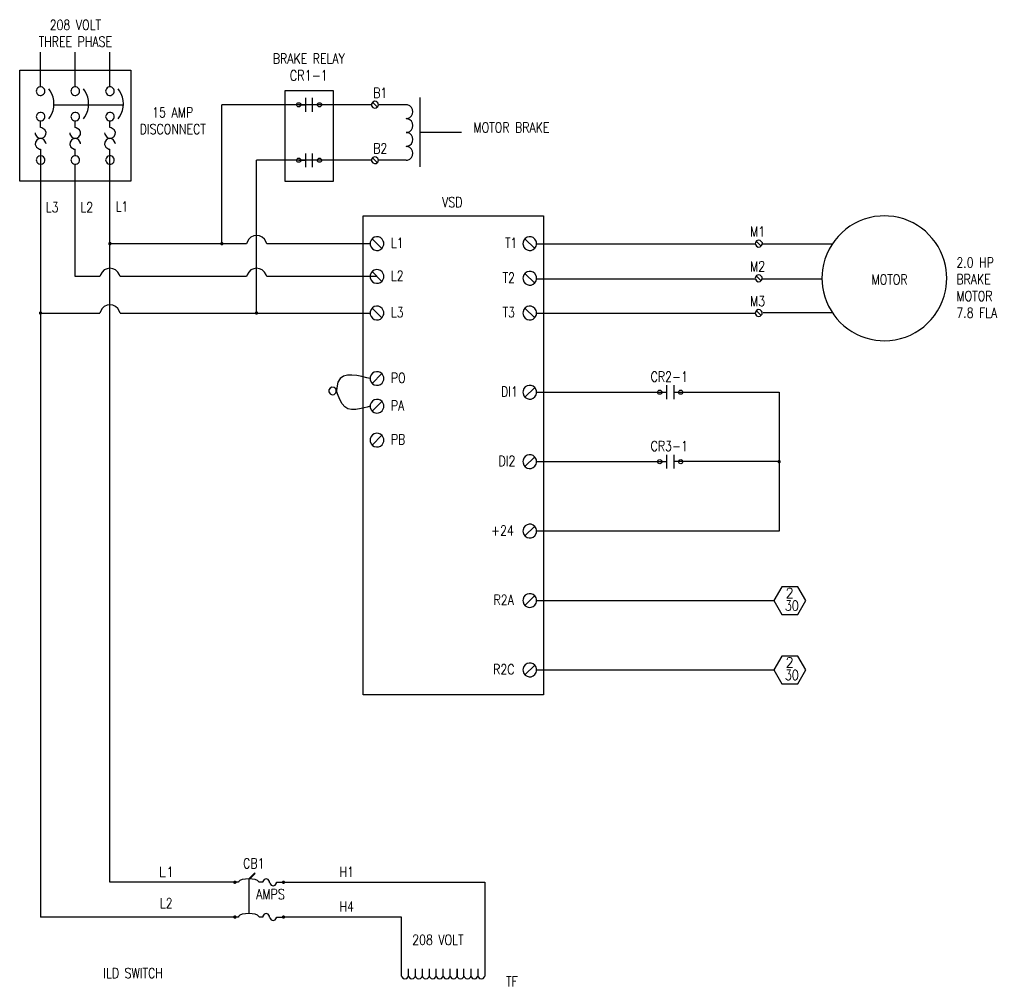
# Model space of a CAD drawing. Header units: inches. Extents: x 188.1 to 208.4, y 26.7 to 44.8.
# Tile 2 of 3: x 188.1 to 200.4, y 32.8 to 44.8. Entities that reach past the tile are written whole.
import ezdxf

# ---------------------------------------------------------------- set-up
doc = ezdxf.new("R2010")
doc.units = ezdxf.units.IN
doc.header["$MEASUREMENT"] = 0
doc.layers.add('E-ANNO-TEXT', color=2, linetype='Continuous', lineweight=25)
doc.layers.add('E-DETL-GRPH', color=3, linetype='Continuous', lineweight=35)
doc.styles.add('Annotative', font='romans.shx', dxfattribs={"width": 0.8, "height": 0.125})

msp = doc.modelspace()

# ---------------------------------------------------------------- linework, layer by layer
at = {"layer": 'E-DETL-GRPH', "lineweight": -3}
for points in [[(188.369, 43.963), (188.369, 44.396)], [(188.8, 43.963), (188.8, 44.396)], [(189.233, 43.963), (189.233, 44.396)], [(188.11, 44.171), (189.492, 44.171)], [(188.11, 42.79), (188.11, 44.171)], [(189.492, 44.171), (189.492, 42.79)], [(188.317, 43.922), (188.316, 43.91), (188.317, 43.898)], [(188.417, 43.886), (188.421, 43.898), (188.423, 43.91), (188.421, 43.922), (188.417, 43.934)], [(188.49, 43.915), (188.473, 43.937)], [(188.748, 43.922), (188.747, 43.91), (188.748, 43.898)], [(188.848, 43.886), (188.852, 43.898), (188.854, 43.91), (188.852, 43.922), (188.848, 43.934)], [(188.921, 43.915), (188.904, 43.937)], [(189.181, 43.922), (189.179, 43.91), (189.181, 43.898)], [(189.28, 43.886), (189.285, 43.898), (189.286, 43.91), (189.285, 43.922), (189.28, 43.934)], [(189.353, 43.915), (189.336, 43.937)], [(188.542, 43.74), (189.405, 43.74)], [(190.624, 42.012), (190.624, 43.74)], [(192.485, 43.74), (190.624, 43.74)], [(191.581, 43.74), (191.666, 43.74)], [(191.666, 43.826), (191.666, 43.653)], [(191.753, 43.653), (191.753, 43.826)], [(191.839, 43.74), (191.753, 43.74)], [(192.487, 43.753), (192.485, 43.74), (192.487, 43.728)], [(192.559, 43.71), (192.497, 43.771)], [(192.565, 43.717), (192.569, 43.728), (192.571, 43.74), (192.569, 43.753), (192.565, 43.763)], [(192.916, 43.74), (192.572, 43.74)], [(193.089, 43.832), (193.089, 42.969)], [(188.317, 43.604), (188.316, 43.592), (188.317, 43.58)], [(188.417, 43.568), (188.421, 43.58), (188.423, 43.592), (188.421, 43.604), (188.417, 43.617)], [(188.748, 43.604), (188.747, 43.592), (188.748, 43.58)], [(188.848, 43.568), (188.852, 43.58), (188.854, 43.592), (188.852, 43.604), (188.848, 43.617)], [(189.181, 43.604), (189.179, 43.592), (189.181, 43.58)], [(189.28, 43.568), (189.285, 43.58), (189.286, 43.592), (189.285, 43.604), (189.28, 43.617)], [(188.369, 43.458), (188.369, 43.539)], [(188.473, 43.565), (188.49, 43.588)], [(188.8, 43.458), (188.8, 43.539)], [(188.904, 43.565), (188.921, 43.588)], [(189.233, 43.458), (189.233, 43.539)], [(189.336, 43.565), (189.353, 43.588)], [(188.302, 43.389), (188.304, 43.375)], [(188.383, 43.455), (188.369, 43.456)], [(188.733, 43.389), (188.735, 43.375)], [(188.814, 43.455), (188.8, 43.456)], [(189.165, 43.389), (189.167, 43.375)], [(189.246, 43.455), (189.233, 43.456)], [(193.089, 43.401), (193.607, 43.401)], [(188.437, 43.255), (188.435, 43.268)], [(188.867, 43.255), (188.866, 43.268)], [(189.3, 43.255), (189.298, 43.268)], [(188.356, 43.189), (188.369, 43.187)], [(188.369, 43.187), (188.369, 33.636)], [(188.786, 43.189), (188.8, 43.187)], [(188.8, 43.106), (188.8, 43.187)], [(189.219, 43.189), (189.233, 43.187)], [(190.831, 34.068), (189.233, 34.068), (189.233, 43.187)], [(191.666, 43.135), (191.666, 42.963)], [(191.753, 42.963), (191.753, 43.135)], [(188.317, 43.065), (188.316, 43.053), (188.317, 43.041)], [(188.417, 43.028), (188.421, 43.041), (188.423, 43.053), (188.421, 43.065), (188.417, 43.077)], [(188.748, 43.065), (188.747, 43.053), (188.748, 43.041)], [(189.106, 41.605), (188.8, 41.605), (188.8, 42.998)], [(188.848, 43.028), (188.852, 43.041), (188.854, 43.053), (188.852, 43.065), (188.848, 43.077)], [(189.181, 43.065), (189.179, 43.053), (189.181, 43.041)], [(189.28, 43.028), (189.285, 43.041), (189.286, 43.053), (189.285, 43.065), (189.28, 43.077)], [(192.485, 43.05), (191.057, 43.05)], [(191.057, 41.149), (191.057, 43.05)], [(191.581, 43.05), (191.666, 43.05)], [(191.839, 43.05), (191.753, 43.05)], [(192.487, 43.062), (192.485, 43.05), (192.487, 43.038)], [(192.559, 43.019), (192.497, 43.08)], [(192.565, 43.027), (192.569, 43.038), (192.571, 43.05), (192.569, 43.062), (192.565, 43.073)], [(192.916, 43.05), (192.572, 43.05)], [(189.492, 42.79), (188.11, 42.79)], [(190.93, 42.012), (189.233, 42.012)], [(190.938, 42.031), (190.931, 42.012)], [(191.182, 42.012), (191.176, 42.031)], [(192.468, 42.012), (191.182, 42.012)], [(192.47, 42.029), (192.468, 42.012), (192.47, 41.996)], [(192.615, 41.951), (192.493, 42.074)], [(192.633, 41.98), (192.638, 41.996), (192.64, 42.012), (192.638, 42.029), (192.633, 42.045)], [(194.371, 42.029), (194.369, 42.012), (194.371, 41.996)], [(194.516, 41.951), (194.393, 42.074)], [(194.534, 41.98), (194.539, 41.996), (194.54, 42.012), (194.539, 42.029), (194.534, 42.045)], [(194.542, 42.012), (197.26, 42.012)], [(197.261, 42.025), (197.26, 42.012), (197.261, 42)], [(197.333, 41.982), (197.272, 42.043)], [(197.339, 42.035), (197.344, 42.025), (197.345, 42.012), (198.219, 42.012)], [(197.339, 41.99), (197.344, 42), (197.345, 42.012)], [(192.615, 41.543), (192.493, 41.666)], [(189.113, 41.623), (189.107, 41.605)], [(189.358, 41.605), (189.352, 41.623)], [(190.93, 41.605), (189.359, 41.605)], [(190.938, 41.623), (190.931, 41.605)], [(191.182, 41.605), (191.176, 41.623)], [(192.554, 41.605), (191.182, 41.605)], [(192.47, 41.621), (192.468, 41.605), (192.47, 41.588)], [(192.633, 41.572), (192.638, 41.588), (192.64, 41.605), (192.638, 41.621), (192.633, 41.637)], [(194.371, 41.598), (194.369, 41.582), (194.371, 41.565)], [(194.516, 41.52), (194.393, 41.643)], [(194.534, 41.55), (194.539, 41.565), (194.54, 41.582), (194.539, 41.598), (194.534, 41.614)], [(194.54, 41.575), (197.264, 41.575)], [(197.261, 41.594), (197.26, 41.582), (197.261, 41.569)], [(197.333, 41.551), (197.272, 41.612)], [(197.339, 41.559), (197.344, 41.569), (197.345, 41.582), (197.344, 41.594), (197.339, 41.605)], [(197.35, 41.575), (197.359, 41.575)], [(197.359, 41.575), (198.088, 41.575)], [(189.113, 41.168), (189.107, 41.149)], [(189.358, 41.149), (189.352, 41.168)], [(192.47, 41.166), (192.468, 41.149), (192.47, 41.132)], [(192.615, 41.088), (192.493, 41.21)], [(192.633, 41.117), (192.638, 41.132), (192.64, 41.149), (192.638, 41.166), (192.633, 41.181)], [(194.371, 41.166), (194.369, 41.149), (194.371, 41.132)], [(194.516, 41.088), (194.393, 41.21)], [(194.534, 41.117), (194.539, 41.132), (194.54, 41.149), (194.539, 41.166), (194.534, 41.181)], [(197.261, 41.161), (197.26, 41.149), (197.261, 41.137)], [(197.333, 41.119), (197.272, 41.18)], [(197.339, 41.126), (197.344, 41.137), (197.345, 41.149), (197.344, 41.161), (197.339, 41.172)], [(197.359, 41.154), (198.228, 41.154)], [(188.369, 41.149), (189.106, 41.149)], [(189.359, 41.149), (192.468, 41.149)], [(194.542, 41.149), (197.264, 41.149)], [(192.468, 40.335), (192.426, 40.344)], [(192.47, 40.352), (192.468, 40.335), (192.47, 40.318)], [(192.493, 40.274), (192.615, 40.396)], [(192.633, 40.303), (192.638, 40.318), (192.64, 40.335), (192.638, 40.352), (192.633, 40.367)], [(191.955, 40.193), (191.954, 40.181), (191.955, 40.168)], [(192.042, 40.158), (192.047, 40.168), (192.048, 40.181), (192.047, 40.193), (192.042, 40.205)], [(192.054, 40.217), (192.05, 40.181)], [(192.062, 40.144), (192.05, 40.181)], [(194.371, 40.181), (194.369, 40.164), (194.371, 40.147)], [(194.393, 40.103), (194.516, 40.225)], [(194.534, 40.132), (194.539, 40.147), (194.54, 40.164), (194.539, 40.181), (194.534, 40.196)], [(196.16, 40.078), (196.16, 40.251)], [(196.245, 40.251), (196.245, 40.078)], [(194.542, 40.164), (196.16, 40.165)], [(196.245, 40.164), (197.556, 40.164), (197.556, 38.437), (194.542, 38.437)], [(192.468, 39.99), (192.43, 39.979)], [(192.47, 40.006), (192.468, 39.99), (192.47, 39.973)], [(192.493, 39.929), (192.615, 40.049)], [(192.633, 39.958), (192.638, 39.973), (192.64, 39.99), (192.638, 40.006), (192.633, 40.022)], [(192.47, 39.585), (192.468, 39.568), (192.47, 39.551)], [(192.493, 39.507), (192.615, 39.629)], [(192.633, 39.536), (192.638, 39.551), (192.64, 39.568), (192.638, 39.585), (192.633, 39.6)], [(194.371, 39.317), (194.369, 39.301), (194.371, 39.284)], [(194.393, 39.24), (194.516, 39.362)], [(194.534, 39.269), (194.539, 39.284), (194.54, 39.301), (194.539, 39.317), (194.534, 39.333)], [(196.16, 39.214), (196.16, 39.386)], [(196.245, 39.386), (196.245, 39.214)], [(194.542, 39.301), (196.16, 39.301)], [(197.556, 39.301), (196.245, 39.301)], [(194.393, 38.376), (194.516, 38.497)], [(194.534, 38.405), (194.539, 38.421), (194.54, 38.437), (194.539, 38.454), (194.534, 38.47)], [(194.371, 38.454), (194.369, 38.437), (194.371, 38.421)], [(194.393, 37.512), (194.516, 37.634)], [(194.534, 37.541), (194.539, 37.556), (194.54, 37.573), (194.539, 37.59), (194.534, 37.605)], [(194.371, 37.59), (194.369, 37.573), (194.371, 37.556)], [(194.542, 37.573), (197.49, 37.573)], [(194.393, 36.648), (194.516, 36.771)], [(194.371, 36.726), (194.369, 36.709), (194.371, 36.693)], [(194.534, 36.677), (194.539, 36.693), (194.54, 36.709), (194.539, 36.726), (194.534, 36.742)], [(194.542, 36.709), (197.49, 36.709)], [(190.971, 34.111), (191.037, 34.178), (191.029, 34.181), (190.959, 34.111)], [(190.832, 34.074), (190.831, 34.068)], [(190.959, 34.111), (190.959, 33.68)], [(191.087, 34.068), (191.086, 34.074)], [(191.133, 34.068), (191.089, 34.068)], [(191.135, 34.079), (191.133, 34.068)], [(191.22, 34.057), (191.219, 34.068), (191.217, 34.079)], [(191.303, 34.057), (191.304, 34.068)], [(191.306, 34.068), (191.391, 34.068)], [(191.391, 34.068), (193.895, 34.068), (193.895, 32.902)], [(190.831, 33.636), (188.369, 33.636)], [(190.832, 33.642), (190.831, 33.636)], [(191.087, 33.636), (191.086, 33.642)], [(191.133, 33.636), (191.089, 33.636)], [(191.135, 33.646), (191.133, 33.636)], [(191.22, 33.625), (191.219, 33.636), (191.217, 33.646)], [(191.303, 33.625), (191.304, 33.636)], [(191.306, 33.636), (191.391, 33.636)], [(192.86, 32.902), (192.86, 33.636), (191.391, 33.636)], [(193.291, 32.902), (193.291, 32.993)], [(193.377, 32.902), (193.377, 32.993)], [(193.464, 32.902), (193.464, 32.993)]]:
    msp.add_lwpolyline(points, dxfattribs=at)
for points in [[(192.013, 43.913), (191.408, 43.913), (191.408, 42.79), (192.013, 42.79)], [(194.627, 42.358), (194.627, 36.401), (192.381, 36.401), (192.381, 42.358)], [(197.79, 37.4), (197.889, 37.573), (197.79, 37.745), (197.591, 37.745), (197.49, 37.573), (197.591, 37.4)], [(197.79, 36.537), (197.889, 36.709), (197.79, 36.882), (197.591, 36.882), (197.49, 36.709), (197.591, 36.537)], [(193.55, 32.993), (193.55, 32.902)]]:
    msp.add_lwpolyline(points, close=True, dxfattribs=at)
msp.add_lwpolyline([(198.812, 42.356, 0.355759), (198.097, 41.687), (198.091, 41.635), (198.089, 41.582), (198.091, 41.528), (198.097, 41.476, 0.3375), (198.76, 40.813), (198.812, 40.807), (198.865, 40.805, 0.35633), (199.625, 41.424), (199.634, 41.476), (199.64, 41.528), (199.641, 41.582), (199.64, 41.635), (199.634, 41.687), (199.625, 41.739, 0.336879), (198.919, 42.356), (198.865, 42.358)], format="xyb", close=True, dxfattribs=at)
for centre in [(191.581, 43.74), (191.839, 43.74), (191.581, 43.05), (191.839, 43.05), (196.072, 40.164), (196.332, 40.164), (196.072, 39.301), (196.332, 39.301)]:
    msp.add_circle(centre, 0.026, dxfattribs=at)
for points in [[(188.417, 43.934), (188.392, 43.979), (188.331, 43.971), (188.317, 43.922)], [(188.848, 43.934), (188.823, 43.979), (188.761, 43.971), (188.748, 43.922)], [(189.28, 43.934), (189.256, 43.979), (189.194, 43.971), (189.181, 43.922)], [(188.317, 43.898), (188.331, 43.849), (188.392, 43.841), (188.417, 43.886)], [(188.49, 43.588), (188.551, 43.695), (188.551, 43.807), (188.49, 43.915)], [(188.748, 43.898), (188.761, 43.849), (188.823, 43.841), (188.848, 43.886)], [(188.921, 43.588), (188.982, 43.695), (188.982, 43.807), (188.921, 43.915)], [(189.181, 43.898), (189.194, 43.849), (189.256, 43.841), (189.28, 43.886)], [(189.353, 43.588), (189.415, 43.695), (189.415, 43.807), (189.353, 43.915)], [(192.565, 43.763), (192.542, 43.794), (192.499, 43.788), (192.487, 43.753)], [(192.487, 43.728), (192.499, 43.693), (192.542, 43.687), (192.565, 43.717)], [(188.417, 43.617), (188.392, 43.661), (188.331, 43.653), (188.317, 43.604)], [(188.848, 43.617), (188.823, 43.661), (188.761, 43.653), (188.748, 43.604)], [(189.28, 43.617), (189.256, 43.661), (189.194, 43.653), (189.181, 43.604)], [(188.317, 43.58), (188.331, 43.531), (188.392, 43.523), (188.417, 43.568)], [(188.748, 43.58), (188.761, 43.531), (188.823, 43.523), (188.848, 43.568)], [(189.181, 43.58), (189.194, 43.531), (189.256, 43.523), (189.28, 43.568)], [(188.435, 43.268), (188.38, 43.407), (188.217, 43.244), (188.356, 43.189)], [(188.304, 43.375), (188.359, 43.236), (188.522, 43.4), (188.383, 43.455)], [(188.866, 43.268), (188.811, 43.407), (188.648, 43.244), (188.786, 43.189)], [(188.735, 43.375), (188.789, 43.236), (188.953, 43.4), (188.814, 43.455)], [(189.298, 43.268), (189.243, 43.407), (189.08, 43.244), (189.219, 43.189)], [(189.167, 43.375), (189.222, 43.236), (189.385, 43.4), (189.246, 43.455)], [(188.417, 43.077), (188.392, 43.122), (188.331, 43.114), (188.317, 43.065)], [(188.848, 43.077), (188.823, 43.122), (188.761, 43.114), (188.748, 43.065)], [(189.28, 43.077), (189.256, 43.122), (189.194, 43.114), (189.181, 43.065)], [(188.317, 43.041), (188.331, 42.992), (188.392, 42.984), (188.417, 43.028)], [(188.748, 43.041), (188.761, 42.992), (188.823, 42.984), (188.848, 43.028)], [(189.181, 43.041), (189.194, 42.992), (189.256, 42.984), (189.28, 43.028)], [(192.565, 43.073), (192.542, 43.104), (192.499, 43.097), (192.487, 43.062)], [(192.487, 43.038), (192.499, 43.002), (192.542, 42.996), (192.565, 43.027)], [(191.176, 42.031), (191.133, 42.141), (190.98, 42.141), (190.938, 42.031)], [(192.633, 42.045), (192.603, 42.123), (192.486, 42.113), (192.47, 42.029)], [(194.534, 42.045), (194.503, 42.123), (194.386, 42.113), (194.371, 42.029)], [(197.339, 42.035), (197.317, 42.066), (197.274, 42.06), (197.261, 42.025)], [(192.47, 41.996), (192.486, 41.912), (192.603, 41.902), (192.633, 41.98)], [(194.371, 41.996), (194.386, 41.912), (194.503, 41.902), (194.534, 41.98)], [(197.261, 42), (197.274, 41.965), (197.317, 41.959), (197.339, 41.99)], [(189.352, 41.623), (189.309, 41.733), (189.156, 41.733), (189.113, 41.623)], [(191.176, 41.623), (191.133, 41.733), (190.98, 41.733), (190.938, 41.623)], [(192.633, 41.637), (192.603, 41.715), (192.486, 41.705), (192.47, 41.621)], [(194.534, 41.614), (194.503, 41.692), (194.386, 41.682), (194.371, 41.598)], [(192.47, 41.588), (192.486, 41.504), (192.603, 41.494), (192.633, 41.572)], [(194.371, 41.565), (194.386, 41.481), (194.503, 41.471), (194.534, 41.55)], [(197.339, 41.605), (197.317, 41.635), (197.274, 41.629), (197.261, 41.594)], [(197.261, 41.569), (197.274, 41.534), (197.317, 41.528), (197.339, 41.559)], [(189.352, 41.168), (189.309, 41.278), (189.156, 41.278), (189.113, 41.168)], [(192.633, 41.181), (192.603, 41.26), (192.486, 41.25), (192.47, 41.166)], [(194.534, 41.181), (194.503, 41.26), (194.386, 41.25), (194.371, 41.166)], [(197.339, 41.172), (197.317, 41.203), (197.274, 41.197), (197.261, 41.161)], [(192.47, 41.132), (192.486, 41.049), (192.603, 41.039), (192.633, 41.117)], [(194.371, 41.132), (194.386, 41.049), (194.503, 41.039), (194.534, 41.117)], [(197.261, 41.137), (197.274, 41.102), (197.317, 41.095), (197.339, 41.126)], [(192.426, 40.344), (192.265, 40.379), (192.074, 40.44), (192.054, 40.217)], [(192.633, 40.367), (192.603, 40.445), (192.486, 40.435), (192.47, 40.352)], [(192.47, 40.318), (192.486, 40.235), (192.603, 40.225), (192.633, 40.303)], [(192.042, 40.205), (192.02, 40.242), (191.965, 40.232), (191.955, 40.193)], [(194.534, 40.196), (194.503, 40.274), (194.386, 40.264), (194.371, 40.181)], [(191.955, 40.168), (191.967, 40.127), (192.023, 40.12), (192.042, 40.158)], [(192.43, 39.979), (192.215, 39.923), (192.137, 39.925), (192.062, 40.144)], [(192.633, 40.022), (192.603, 40.1), (192.486, 40.09), (192.47, 40.006)], [(194.371, 40.147), (194.386, 40.063), (194.503, 40.053), (194.534, 40.132)], [(192.47, 39.973), (192.486, 39.889), (192.603, 39.879), (192.633, 39.958)], [(192.633, 39.6), (192.603, 39.678), (192.486, 39.668), (192.47, 39.585)], [(192.47, 39.551), (192.486, 39.468), (192.603, 39.458), (192.633, 39.536)], [(194.534, 39.333), (194.503, 39.411), (194.386, 39.401), (194.371, 39.317)], [(194.371, 39.284), (194.386, 39.2), (194.503, 39.19), (194.534, 39.269)], [(194.534, 38.47), (194.503, 38.548), (194.386, 38.538), (194.371, 38.454)], [(194.371, 38.421), (194.386, 38.337), (194.503, 38.327), (194.534, 38.405)], [(194.534, 37.605), (194.503, 37.683), (194.386, 37.673), (194.371, 37.59)], [(194.371, 37.556), (194.386, 37.472), (194.503, 37.462), (194.534, 37.541)], [(194.534, 36.742), (194.503, 36.82), (194.386, 36.81), (194.371, 36.726)], [(194.371, 36.693), (194.386, 36.609), (194.503, 36.599), (194.534, 36.677)], [(191.086, 34.074), (191.061, 34.123), (190.857, 34.123), (190.832, 34.074)], [(191.217, 34.079), (191.206, 34.121), (191.145, 34.121), (191.135, 34.079)], [(191.22, 34.057), (191.231, 34.015), (191.292, 34.015), (191.303, 34.057)], [(191.086, 33.642), (191.061, 33.691), (190.857, 33.691), (190.832, 33.642)], [(191.217, 33.646), (191.206, 33.689), (191.145, 33.689), (191.135, 33.646)], [(191.22, 33.625), (191.231, 33.583), (191.292, 33.583), (191.303, 33.625)]]:
    msp.add_open_spline(points, degree=3, dxfattribs=at)
for points, knots in [([(192.916, 43.05), (192.922, 43.05), (192.927, 43.051), (192.933, 43.051), (193.025, 43.07), (193.025, 43.202), (192.933, 43.221), (192.927, 43.221), (192.922, 43.222), (192.916, 43.222), (192.922, 43.223), (192.927, 43.223), (192.933, 43.224), (193.025, 43.243), (193.025, 43.375), (192.933, 43.394), (192.927, 43.394), (192.922, 43.395), (192.916, 43.395), (192.922, 43.396), (192.927, 43.396), (192.933, 43.397), (193.025, 43.415), (193.025, 43.548), (192.933, 43.566), (192.927, 43.567), (192.922, 43.567), (192.916, 43.568), (192.922, 43.568), (192.927, 43.569), (192.933, 43.569), (193.025, 43.588), (193.025, 43.72), (192.933, 43.739), (192.927, 43.739), (192.922, 43.74), (192.916, 43.74)], [0, 0, 0, 0, 1, 1, 1, 2, 2, 2, 3, 3, 3, 4, 4, 4, 5, 5, 5, 6, 6, 6, 7, 7, 7, 8, 8, 8, 9, 9, 9, 10, 10, 10, 11, 11, 11, 12, 12, 12, 12]), ([(192.86, 32.902), (192.861, 32.899), (192.862, 32.895), (192.863, 32.891), (192.884, 32.859), (192.921, 32.859), (192.943, 32.891), (192.944, 32.895), (192.945, 32.899), (192.946, 32.902), (192.946, 32.933), (192.946, 32.963), (192.946, 32.993)], [0, 0, 0, 0, 1, 1, 1, 2, 2, 2, 3, 3, 3, 4, 4, 4, 4]), ([(192.946, 32.902), (192.947, 32.899), (192.948, 32.895), (192.949, 32.891), (192.971, 32.859), (193.007, 32.859), (193.029, 32.891), (193.03, 32.895), (193.031, 32.899), (193.032, 32.902), (193.032, 32.933), (193.032, 32.963), (193.032, 32.993)], [0, 0, 0, 0, 1, 1, 1, 2, 2, 2, 3, 3, 3, 4, 4, 4, 4]), ([(193.118, 32.993), (193.118, 32.963), (193.118, 32.933), (193.118, 32.902), (193.12, 32.899), (193.121, 32.895), (193.122, 32.891), (193.143, 32.859), (193.18, 32.859), (193.202, 32.891), (193.203, 32.895), (193.204, 32.899), (193.205, 32.902)], [0, 0, 0, 0, 1, 1, 1, 2, 2, 2, 3, 3, 3, 4, 4, 4, 4]), ([(193.205, 32.993), (193.205, 32.963), (193.205, 32.933), (193.205, 32.902), (193.206, 32.899), (193.207, 32.895), (193.208, 32.891), (193.23, 32.859), (193.266, 32.859), (193.288, 32.891), (193.289, 32.895), (193.29, 32.899), (193.291, 32.902), (193.292, 32.899), (193.293, 32.895), (193.294, 32.891), (193.316, 32.859), (193.353, 32.859), (193.374, 32.891), (193.375, 32.895), (193.376, 32.899), (193.377, 32.902), (193.379, 32.899), (193.38, 32.895), (193.381, 32.891), (193.402, 32.859), (193.439, 32.859), (193.461, 32.891), (193.462, 32.895), (193.463, 32.899), (193.464, 32.902), (193.465, 32.899), (193.466, 32.895), (193.467, 32.891), (193.488, 32.859), (193.525, 32.859), (193.547, 32.891), (193.548, 32.895), (193.549, 32.899), (193.55, 32.902), (193.551, 32.899), (193.552, 32.895), (193.553, 32.891), (193.575, 32.859), (193.612, 32.859), (193.633, 32.891), (193.634, 32.895), (193.635, 32.899), (193.636, 32.902), (193.636, 32.933), (193.636, 32.963), (193.636, 32.993)], [0, 0, 0, 0, 1, 1, 1, 2, 2, 2, 3, 3, 3, 4, 4, 4, 5, 5, 5, 6, 6, 6, 7, 7, 7, 8, 8, 8, 9, 9, 9, 10, 10, 10, 11, 11, 11, 12, 12, 12, 13, 13, 13, 14, 14, 14, 15, 15, 15, 16, 16, 16, 17, 17, 17, 17]), ([(193.723, 32.993), (193.723, 32.963), (193.723, 32.933), (193.723, 32.902), (193.724, 32.899), (193.725, 32.895), (193.726, 32.891), (193.747, 32.859), (193.784, 32.859), (193.806, 32.891), (193.807, 32.895), (193.808, 32.899), (193.809, 32.902)], [0, 0, 0, 0, 1, 1, 1, 2, 2, 2, 3, 3, 3, 4, 4, 4, 4]), ([(193.809, 32.993), (193.809, 32.963), (193.809, 32.933), (193.809, 32.902), (193.81, 32.899), (193.811, 32.895), (193.812, 32.891), (193.834, 32.859), (193.871, 32.859), (193.892, 32.891), (193.893, 32.895), (193.894, 32.899), (193.895, 32.902)], [0, 0, 0, 0, 1, 1, 1, 2, 2, 2, 3, 3, 3, 4, 4, 4, 4]), ([(193.032, 32.902), (193.033, 32.899), (193.034, 32.895), (193.035, 32.891), (193.057, 32.859), (193.094, 32.859), (193.115, 32.891), (193.116, 32.895), (193.117, 32.899), (193.118, 32.902)], [0, 0, 0, 0, 1, 1, 1, 2, 2, 2, 3, 3, 3, 3]), ([(193.636, 32.902), (193.637, 32.899), (193.639, 32.895), (193.64, 32.891), (193.661, 32.859), (193.698, 32.859), (193.72, 32.891), (193.721, 32.895), (193.722, 32.899), (193.723, 32.902)], [0, 0, 0, 0, 1, 1, 1, 2, 2, 2, 3, 3, 3, 3])]:
    msp.add_open_spline(points, degree=3, knots=knots, dxfattribs=at)
at = {"layer": 'E-DETL-GRPH', "lineweight": -3, "transparency": 33554559}
for points in [[(189.214, 42.023), (189.211, 42.012), (189.233, 42.012)], [(189.211, 42.012), (189.214, 42.002), (189.233, 42.012)], [(189.222, 42.032), (189.214, 42.023), (189.233, 42.012)], [(189.214, 42.002), (189.222, 41.994), (189.233, 42.012)], [(189.233, 42.034), (189.222, 42.032), (189.233, 42.012)], [(189.222, 41.994), (189.233, 41.991), (189.233, 42.012)], [(189.243, 42.032), (189.233, 42.034), (189.233, 42.012)], [(189.251, 42.023), (189.243, 42.032), (189.233, 42.012)], [(189.254, 42.012), (189.251, 42.023), (189.233, 42.012)], [(189.233, 41.991), (189.243, 41.994), (189.233, 42.012)], [(189.243, 41.994), (189.251, 42.002), (189.233, 42.012)], [(189.251, 42.002), (189.254, 42.012), (189.233, 42.012)], [(190.606, 42.023), (190.603, 42.012), (190.624, 42.012)], [(190.603, 42.012), (190.606, 42.002), (190.624, 42.012)], [(190.614, 42.032), (190.606, 42.023), (190.624, 42.012)], [(190.606, 42.002), (190.614, 41.994), (190.624, 42.012)], [(190.624, 42.034), (190.614, 42.032), (190.624, 42.012)], [(190.614, 41.994), (190.624, 41.991), (190.624, 42.012)], [(190.635, 42.032), (190.624, 42.034), (190.624, 42.012)], [(190.643, 42.023), (190.635, 42.032), (190.624, 42.012)], [(190.646, 42.012), (190.643, 42.023), (190.624, 42.012)], [(190.624, 41.991), (190.635, 41.994), (190.624, 42.012)], [(190.635, 41.994), (190.643, 42.002), (190.624, 42.012)], [(190.643, 42.002), (190.646, 42.012), (190.624, 42.012)], [(188.351, 41.16), (188.348, 41.149), (188.369, 41.149)], [(188.359, 41.168), (188.351, 41.16), (188.369, 41.149)], [(188.369, 41.171), (188.359, 41.168), (188.369, 41.149)], [(188.38, 41.168), (188.369, 41.171), (188.369, 41.149)], [(188.388, 41.16), (188.38, 41.168), (188.369, 41.149)], [(188.391, 41.149), (188.388, 41.16), (188.369, 41.149)], [(191.037, 41.16), (191.034, 41.149), (191.057, 41.149)], [(191.046, 41.168), (191.037, 41.16), (191.057, 41.149)], [(191.057, 41.171), (191.046, 41.168), (191.057, 41.149)], [(191.067, 41.168), (191.057, 41.171), (191.057, 41.149)], [(191.075, 41.16), (191.067, 41.168), (191.057, 41.149)], [(191.078, 41.149), (191.075, 41.16), (191.057, 41.149)], [(188.348, 41.149), (188.351, 41.139), (188.369, 41.149)], [(188.351, 41.139), (188.359, 41.131), (188.369, 41.149)], [(188.359, 41.131), (188.369, 41.128), (188.369, 41.149)], [(188.369, 41.128), (188.38, 41.131), (188.369, 41.149)], [(188.38, 41.131), (188.388, 41.139), (188.369, 41.149)], [(188.388, 41.139), (188.391, 41.149), (188.369, 41.149)], [(191.034, 41.149), (191.037, 41.139), (191.057, 41.149)], [(191.037, 41.139), (191.046, 41.131), (191.057, 41.149)], [(191.046, 41.131), (191.057, 41.128), (191.057, 41.149)], [(191.057, 41.128), (191.067, 41.131), (191.057, 41.149)], [(191.067, 41.131), (191.075, 41.139), (191.057, 41.149)], [(191.075, 41.139), (191.078, 41.149), (191.057, 41.149)], [(197.538, 39.311), (197.545, 39.319), (197.556, 39.301)], [(197.545, 39.319), (197.556, 39.322), (197.556, 39.301)], [(197.556, 39.322), (197.567, 39.319), (197.556, 39.301)], [(197.567, 39.319), (197.574, 39.311), (197.556, 39.301)], [(197.535, 39.301), (197.538, 39.311), (197.556, 39.301)], [(197.538, 39.29), (197.535, 39.301), (197.556, 39.301)], [(197.545, 39.282), (197.538, 39.29), (197.556, 39.301)], [(197.556, 39.279), (197.545, 39.282), (197.556, 39.301)], [(197.574, 39.311), (197.577, 39.301), (197.556, 39.301)], [(197.577, 39.301), (197.574, 39.29), (197.556, 39.301)], [(197.574, 39.29), (197.567, 39.282), (197.556, 39.301)], [(197.567, 39.282), (197.556, 39.279), (197.556, 39.301)], [(190.768, 34.079), (190.765, 34.068), (190.786, 34.068)], [(190.765, 34.068), (190.768, 34.057), (190.786, 34.068)], [(190.776, 34.086), (190.768, 34.079), (190.786, 34.068)], [(190.768, 34.057), (190.776, 34.05), (190.786, 34.068)], [(190.786, 34.089), (190.776, 34.086), (190.786, 34.068)], [(190.776, 34.05), (190.786, 34.047), (190.786, 34.068)], [(190.799, 34.086), (190.786, 34.089), (190.786, 34.068)], [(190.806, 34.079), (190.799, 34.086), (190.786, 34.068)], [(190.809, 34.068), (190.806, 34.079), (190.786, 34.068)], [(190.786, 34.047), (190.799, 34.05), (190.786, 34.068)], [(190.799, 34.05), (190.806, 34.057), (190.786, 34.068)], [(190.806, 34.057), (190.809, 34.068), (190.786, 34.068)], [(191.373, 34.079), (191.37, 34.068), (191.391, 34.068)], [(191.37, 34.068), (191.373, 34.057), (191.391, 34.068)], [(191.381, 34.086), (191.373, 34.079), (191.391, 34.068)], [(191.373, 34.057), (191.381, 34.05), (191.391, 34.068)], [(191.391, 34.089), (191.381, 34.086), (191.391, 34.068)], [(191.381, 34.05), (191.391, 34.047), (191.391, 34.068)], [(191.402, 34.086), (191.391, 34.089), (191.391, 34.068)], [(191.41, 34.079), (191.402, 34.086), (191.391, 34.068)], [(191.413, 34.068), (191.41, 34.079), (191.391, 34.068)], [(191.391, 34.047), (191.402, 34.05), (191.391, 34.068)], [(191.402, 34.05), (191.41, 34.057), (191.391, 34.068)], [(191.41, 34.057), (191.413, 34.068), (191.391, 34.068)], [(190.768, 33.646), (190.765, 33.636), (190.786, 33.636)], [(190.765, 33.636), (190.768, 33.625), (190.786, 33.636)], [(190.776, 33.654), (190.768, 33.646), (190.786, 33.636)], [(190.768, 33.625), (190.776, 33.617), (190.786, 33.636)], [(190.786, 33.657), (190.776, 33.654), (190.786, 33.636)], [(190.776, 33.617), (190.786, 33.614), (190.786, 33.636)], [(190.799, 33.654), (190.786, 33.657), (190.786, 33.636)], [(190.806, 33.646), (190.799, 33.654), (190.786, 33.636)], [(190.809, 33.636), (190.806, 33.646), (190.786, 33.636)], [(190.786, 33.614), (190.799, 33.617), (190.786, 33.636)], [(190.799, 33.617), (190.806, 33.625), (190.786, 33.636)], [(190.806, 33.625), (190.809, 33.636), (190.786, 33.636)], [(191.373, 33.646), (191.37, 33.636), (191.391, 33.636)], [(191.37, 33.636), (191.373, 33.625), (191.391, 33.636)], [(191.381, 33.654), (191.373, 33.646), (191.391, 33.636)], [(191.373, 33.625), (191.381, 33.617), (191.391, 33.636)], [(191.391, 33.657), (191.381, 33.654), (191.391, 33.636)], [(191.381, 33.617), (191.391, 33.614), (191.391, 33.636)], [(191.402, 33.654), (191.391, 33.657), (191.391, 33.636)], [(191.41, 33.646), (191.402, 33.654), (191.391, 33.636)], [(191.413, 33.636), (191.41, 33.646), (191.391, 33.636)], [(191.391, 33.614), (191.402, 33.617), (191.391, 33.636)], [(191.402, 33.617), (191.41, 33.625), (191.391, 33.636)], [(191.41, 33.625), (191.413, 33.636), (191.391, 33.636)]]:
    msp.add_solid(points, dxfattribs=at)

# ---------------------------------------------------------------- texts
at = {"layer": 'E-ANNO-TEXT', "lineweight": -3, "char_height": 0.125, "style": 'Annotative'}
for s, insert, width, attachment_point in [('208 VOLT THREE PHASE', (188.802, 44.796), 1.1213, 2), ('\\pxqc;BRAKE RELAY {\\H1.02217x;CR1-1}', (191.061, 44.377), 1.29037, 1), ('15 AMP DISCONNECT', (190.013, 43.708), 0.97644, 2), ('2.0 HP BRAKE MOTOR 7.8 FLA', (199.761, 41.84), 0.62294, 1)]:
    msp.add_mtext(s, dxfattribs=dict(at, insert=insert, width=width, attachment_point=attachment_point))
at = {"layer": 'E-ANNO-TEXT', "lineweight": -3, "char_height": 0.125, "attachment_point": 7, "style": 'Annotative'}
for s, insert in [('B1', (192.507, 43.826)), ('MOTOR BRAKE', (193.753, 43.395)), ('B2', (192.507, 43.135)), ('VSD', (193.364, 42.466)), ('L3', (188.434, 42.402)), ('L2', (188.864, 42.402)), ('L1', (189.303, 42.411)), ('M1', (197.194, 42.1)), ('L1', (192.727, 41.959)), ('T1', (194.147, 41.959)), ('M2', (197.194, 41.667)), ('L2', (192.727, 41.551)), ('T2', (194.117, 41.527)), ('MOTOR', (198.705, 41.504)), ('M3', (197.194, 41.236)), ('L3', (192.727, 41.096)), ('T3', (194.117, 41.096)), ('PO', (192.727, 40.28)), ('CR2-1', (195.958, 40.295)), ('DI1', (194.097, 40.11)), ('PA', (192.727, 39.935)), ('PB', (192.727, 39.515)), ('CR3-1', (195.958, 39.432)), ('DI2', (194.066, 39.246)), ('+24', (193.973, 38.382)), ('{\\W0.973684;2}', (197.635, 37.603)), ('R2A', (194.004, 37.519)), ('30', (197.629, 37.447)), ('{\\W0.973684;2}', (197.635, 36.74)), ('R2C', (193.999, 36.655)), ('30', (197.629, 36.584)), ('CB1', (190.889, 34.241)), ('H1', (192.088, 34.134)), ('{\\W0.966197;L1}', (189.842, 34.134)), ('AMPS', (191.051, 33.858)), ('L2', (189.853, 33.747)), ('H4', (192.088, 33.703)), ('208 VOLT', (192.992, 33.29)), ('ILD SWITCH', (189.149, 32.876)), ('TF', (194.16, 32.772))]:
    msp.add_mtext(s, dxfattribs=dict(at, insert=insert))

doc.saveas('drawing.dxf')
